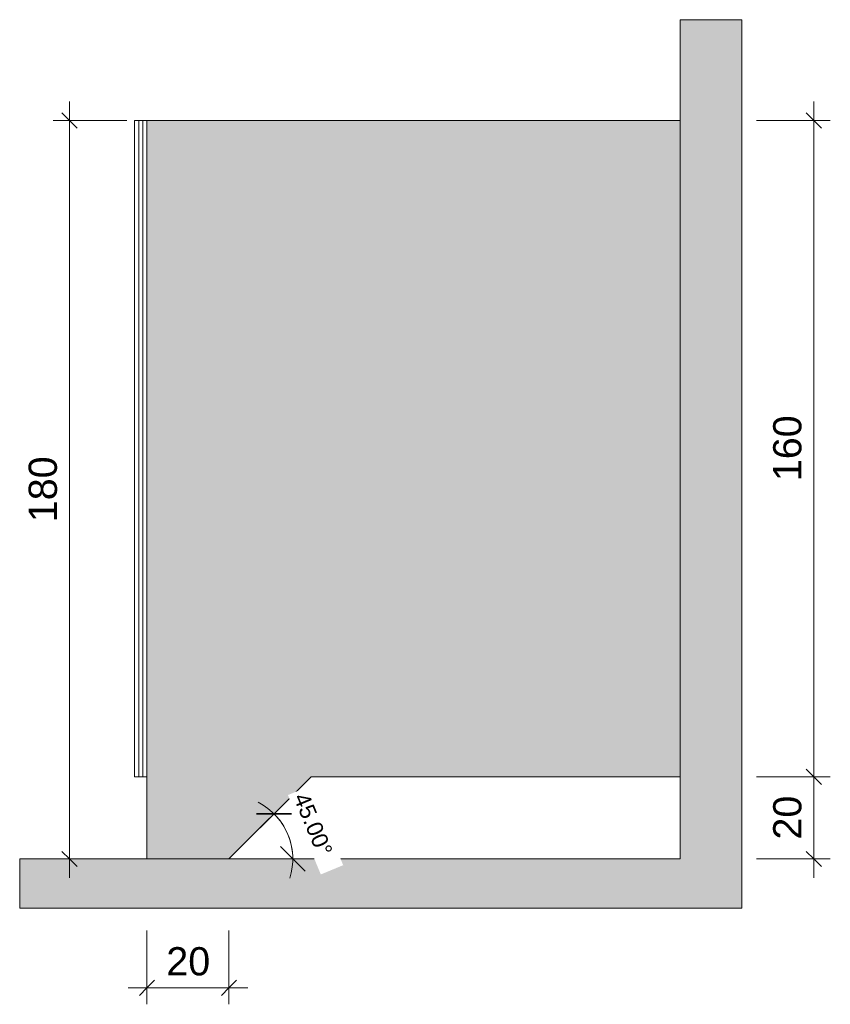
# Model space of a CAD drawing. Header units: metres. Extents: x -10.1 to 50.7, y -18 to 8.5.
# Tile 109 of 109: x 48.7 to 50.7, y 1.6 to 4. Entities that reach past the tile are written whole.
import ezdxf

# ---------------------------------------------------------------- set-up
doc = ezdxf.new("R2010")
doc.units = ezdxf.units.M
for name, color, linetype, lineweight in [('A-ANNO-DIMS', 4, 'Continuous', 18), ('A-ANNO-DIMS-20', 211, 'Continuous', 9), ('A-DETL', 90, 'Continuous', 18), ('A-DETL-GENF', 92, 'Continuous', 18), ('A-DETL-THIN', 151, 'Continuous', 18)]:
    doc.layers.add(name, color=color, linetype=linetype, lineweight=lineweight)
doc.styles.add('Arial_2', font='arial.ttf', dxfattribs={"height": 0.068847})
doc.styles.add('Arial_3', font='arial.ttf', dxfattribs={"height": 0.039341})
doc.dimstyles.new('COTA_BANHOS_1__20', dxfattribs={"dimscale": 0.3048, "dimtxt": 0.07, "dimasz": 0.121391, "dimexe": 0.131234, "dimexo": 0.0625, "dimgap": 0.032808, "dimtad": 1, "dimdec": 0, "dimlfac": 100, "dimzin": 0, "dimdsep": 46, "dimtxsty": 'Arial_2', "dimblk1": 'OBLIQUE', "dimblk2": 'OBLIQUE', "dimsah": 1, "dimcen": 0.09, "dimdle": 0.150919, "dimazin": 0, "dimtfac": 1, "dimtdec": 4, "dimtix": 1, "dimtmove": 0, "dimatfit": 3, "dimfxl": 0.459318, "dimfxlon": 1, "dimtvp": 1, "dimtfill": 1, "dimtolj": 1, "dimtzin": 0, "dimarcsym": 2})
doc.dimstyles.new('Diagonal_-_2_mm_Arial_2', dxfattribs={"dimscale": 0.3048, "dimtxt": 0.04, "dimasz": 0.19685, "dimexe": 0.15748, "dimexo": 0.098425, "dimgap": 0.114829, "dimtad": 1, "dimrnd": 0.01, "dimzin": 0, "dimdsep": 46, "dimtxsty": 'Arial_3', "dimblk1": 'OBLIQUE', "dimblk2": 'OBLIQUE', "dimsah": 1, "dimcen": 0.09, "dimdle": 0.15748, "dimazin": 0, "dimtfac": 1, "dimtdec": 4, "dimtix": 1, "dimtmove": 0, "dimatfit": 3, "dimfxl": 1, "dimtvp": 1, "dimtfill": 1, "dimtolj": 1, "dimtzin": 0, "dimarcsym": 2})

# ---------------------------------------------------------------- blocks, each defined once
blk = doc.blocks.new('DIMBLOCK111-Detalhe divisória Box')
at = {"layer": 'A-ANNO-DIMS-20'}
for p, q in [((50.6233, 3.8148), (50.6233, 2.1688)), ((50.4833, 3.7688), (50.6633, 3.7688)), ((50.6233, 3.7688), (50.4833, 3.7688)), ((50.4833, 2.1688), (50.6633, 2.1688)), ((50.6233, 2.1688), (50.4833, 2.1688))]:
    blk.add_line(p, q, dxfattribs=at)
at = {"layer": 'A-ANNO-DIMS-20', "lineweight": 25}
for p, q in [((50.6233, 3.7688), (50.6048, 3.7873)), ((50.6233, 3.7688), (50.6418, 3.7503)), ((50.6233, 2.1688), (50.6048, 2.1873)), ((50.6233, 2.1688), (50.6418, 2.1503))]:
    blk.add_line(p, q, dxfattribs=at)
at = {"layer": 'A-ANNO-DIMS-20', "color": 0, "insert": (50.524, 2.8896), "char_height": 0.06885, "width": 0.189969, "attachment_point": 1, "rotation": 90, "line_spacing_factor": 0.938532, "style": 'Arial_2', "bg_fill": 3, "box_fill_scale": 1.25, "bg_fill_color": 0, "bg_fill_transparency": 0}
blk.add_mtext('160', dxfattribs=at)
blk = doc.blocks.new('_Oblique')
at = {"color": 0, "linetype": 'ByBlock', "lineweight": -2}
blk.add_line((-0.5, -0.5), (0.5, 0.5), dxfattribs=at)
blk = doc.blocks.new('DIMBLOCK112-Detalhe divisória Box')
at = {"layer": 'A-ANNO-DIMS-20', "lineweight": 25}
for p, q in [((50.6233, 2.1688), (50.6048, 2.1873)), ((50.6233, 2.1688), (50.6418, 2.1503)), ((50.6233, 1.9688), (50.6048, 1.9873)), ((50.6233, 1.9688), (50.6418, 1.9503))]:
    blk.add_line(p, q, dxfattribs=at)
at = {"layer": 'A-ANNO-DIMS-20'}
for p, q in [((50.4833, 2.1688), (50.6633, 2.1688)), ((50.6233, 2.1688), (50.4833, 2.1688)), ((50.6233, 2.1688), (50.6233, 1.9228)), ((50.4833, 1.9688), (50.6633, 1.9688)), ((50.6233, 1.9688), (50.4833, 1.9688))]:
    blk.add_line(p, q, dxfattribs=at)
at = {"layer": 'A-ANNO-DIMS-20', "color": 0, "insert": (50.524, 2.016), "char_height": 0.06885, "width": 0.126646, "attachment_point": 1, "rotation": 90, "line_spacing_factor": 0.938532, "style": 'Arial_2', "bg_fill": 3, "box_fill_scale": 1.25, "bg_fill_color": 0, "bg_fill_transparency": 0}
blk.add_mtext('20', dxfattribs=at)
blk = doc.blocks.new('DIMBLOCK113-Detalhe divisória Box')
at = {"layer": 'A-ANNO-DIMS-20'}
for p, q in [((48.809, 3.8148), (48.809, 1.9228)), ((48.949, 3.7688), (48.769, 3.7688)), ((48.809, 3.7688), (48.949, 3.7688)), ((48.949, 1.9688), (48.769, 1.9688)), ((48.809, 1.9688), (48.949, 1.9688))]:
    blk.add_line(p, q, dxfattribs=at)
at = {"layer": 'A-ANNO-DIMS-20', "lineweight": 25}
for p, q in [((48.809, 3.7688), (48.7905, 3.7873)), ((48.809, 3.7688), (48.8275, 3.7503)), ((48.809, 1.9688), (48.7905, 1.9873)), ((48.809, 1.9688), (48.8275, 1.9503))]:
    blk.add_line(p, q, dxfattribs=at)
at = {"layer": 'A-ANNO-DIMS-20', "color": 0, "insert": (48.7097, 2.7896), "char_height": 0.06885, "width": 0.189969, "attachment_point": 1, "rotation": 90, "line_spacing_factor": 0.938532, "style": 'Arial_2', "bg_fill": 3, "box_fill_scale": 1.25, "bg_fill_color": 0, "bg_fill_transparency": 0}
blk.add_mtext('180', dxfattribs=at)
blk = doc.blocks.new('DIMBLOCK114-Detalhe divisória Box')
at = {"layer": 'A-ANNO-DIMS-20'}
for p, q in [((48.9979, 1.7944), (48.9979, 1.6144)), ((48.9979, 1.6544), (48.9979, 1.7944)), ((49.1979, 1.7944), (49.1979, 1.6144)), ((49.1979, 1.6544), (49.1979, 1.7944)), ((48.9519, 1.6544), (49.2439, 1.6544))]:
    blk.add_line(p, q, dxfattribs=at)
at = {"layer": 'A-ANNO-DIMS-20', "lineweight": 25}
for p, q in [((48.9979, 1.6544), (49.0164, 1.6729)), ((49.1979, 1.6544), (49.2164, 1.6729)), ((48.9979, 1.6544), (48.9794, 1.6359)), ((49.1979, 1.6544), (49.1794, 1.6359))]:
    blk.add_line(p, q, dxfattribs=at)
at = {"layer": 'A-ANNO-DIMS-20', "color": 0, "insert": (49.0451, 1.7537), "char_height": 0.06885, "width": 0.126646, "attachment_point": 1, "line_spacing_factor": 0.938532, "style": 'Arial_2', "bg_fill": 3, "box_fill_scale": 1.25, "bg_fill_color": 0, "bg_fill_transparency": 0}
blk.add_mtext('20', dxfattribs=at)
blk = doc.blocks.new('DIMBLOCK115-Detalhe divisória Box')
at = {"layer": 'A-ANNO-DIMS-20'}
for p, q in [((49.3078, 2.0786), (49.3544, 2.1253)), ((49.3078, 2.0786), (49.2738, 2.0447)), ((49.3533, 1.9688), (49.3053, 1.9688)), ((49.3533, 1.9688), (49.3533, 1.9688)), ((49.3533, 1.9688), (49.4193, 1.9688))]:
    blk.add_line(p, q, dxfattribs=at)
at = {"layer": 'A-ANNO-DIMS-20', "lineweight": 35}
for p, q in [((49.3078, 2.0786), (49.2653, 2.0786)), ((49.3078, 2.0786), (49.3502, 2.0786)), ((49.3533, 1.9688), (49.3233, 1.9988)), ((49.3533, 1.9688), (49.3833, 1.9388))]:
    blk.add_line(p, q, dxfattribs=at)
at = {"layer": 'A-ANNO-DIMS-20'}
for start, end in [(342.297, 62.703), (0, 45)]:
    blk.add_arc((49.1979, 1.9688), 0.1554, start, end, dxfattribs=at)
at = {"layer": 'A-ANNO-DIMS-20', "color": 0, "insert": (49.3907, 2.1342), "char_height": 0.03934, "width": 0.189785, "attachment_point": 1, "rotation": 292.5, "line_spacing_factor": 0.938532, "style": 'Arial_3', "bg_fill": 3, "box_fill_scale": 1.25, "bg_fill_color": 0, "bg_fill_transparency": 0}
blk.add_mtext('45.00°', dxfattribs=at)

msp = doc.modelspace()

# ---------------------------------------------------------------- hatches: boundary and pattern name
at = {"layer": 'A-DETL-GENF'}
for color, points in [(7, [(48.9979, 1.8488), (50.4478, 1.8488), (50.4478, 4.0145), (50.2978, 4.0145), (50.2978, 1.9688), (48.6878, 1.9688), (48.6878, 1.8488)]), (90, [(48.9979, 1.9688), (49.1979, 1.9688), (49.3979, 2.1688), (50.2978, 2.1688), (50.2978, 3.7688), (48.9979, 3.7688), (48.9979, 2.1688)])]:
    msp.add_hatch(color=color, dxfattribs=at).paths.add_polyline_path(points, flags=0)

# ---------------------------------------------------------------- linework, layer by layer
at = {"layer": 'A-DETL'}
for p, q in [((50.2978, 3.7688), (48.9678, 3.7688)), ((48.9678, 3.7688), (48.9678, 2.1688)), ((48.9778, 3.7688), (48.9778, 2.1688)), ((48.9878, 3.7688), (48.9878, 2.1688)), ((48.9979, 3.7688), (48.9979, 2.1688)), ((48.9979, 2.1688), (48.9678, 2.1688)), ((49.1979, 1.9688), (49.3979, 2.1688)), ((49.3979, 2.1688), (50.2978, 2.1688))]:
    msp.add_line(p, q, dxfattribs=at)
at = {"layer": 'A-DETL-THIN'}
for p, q in [((50.4478, 4.0145), (50.2978, 4.0145)), ((50.2978, 4.0145), (50.2978, 3.7688)), ((50.4478, 1.8488), (50.4478, 4.0145)), ((48.9979, 3.7688), (48.9979, 1.9688)), ((50.2978, 3.7688), (48.9979, 3.7688)), ((50.2978, 2.1688), (50.2978, 3.7688)), ((49.1979, 1.9688), (49.3979, 2.1688)), ((49.3979, 2.1688), (50.2978, 2.1688)), ((50.2978, 2.1688), (50.2978, 1.9688)), ((48.9979, 1.9688), (48.6878, 1.9688)), ((48.6878, 1.9688), (48.6878, 1.8488)), ((48.9979, 1.9688), (49.1979, 1.9688)), ((50.2978, 1.9688), (49.1979, 1.9688)), ((48.6878, 1.8488), (50.4478, 1.8488))]:
    msp.add_line(p, q, dxfattribs=at)

# ---------------------------------------------------------------- dimensions: what is measured, and where the dimension line sits
at = {"layer": 'A-ANNO-DIMS', "lineweight": 9}
dim = msp.add_linear_dim(base=(50.6233, 2.1688), p1=(50.4833, 3.7688), p2=(50.4833, 2.1688), angle=90, dimstyle='COTA_BANHOS_1__20', override={"dimpost": '<>', "dimfxl": 1.6}, dxfattribs=at)
dim.commit()
dim.dimension.update_dxf_attribs({"geometry": 'DIMBLOCK111-Detalhe divisória Box', "text_midpoint": (50.5781, 2.9688)})
dim = msp.add_linear_dim(base=(49.1979, 1.6544), p1=(48.9979, 1.7944), p2=(49.1979, 1.7944), dimstyle='COTA_BANHOS_1__20', override={"dimpost": '<>', "dimfxl": 0.2}, dxfattribs=at)
dim.commit()
dim.dimension.update_dxf_attribs({"geometry": 'DIMBLOCK114-Detalhe divisória Box', "text_midpoint": (49.0979, 1.6996)})

# ---------------------------------------------------------------- next in the draw order: dimensions: what is measured, and where the dimension line sits
for base, p1, p2, override, picture, middle in [((48.809, 1.9688), (48.949, 3.7688), (48.949, 1.9688), {"dimpost": '<>', "dimfxl": 1.8}, 'DIMBLOCK113-Detalhe divisória Box', (48.7638, 2.8688)), ((50.6233, 1.9688), (50.4833, 2.1688), (50.4833, 1.9688), {"dimpost": '<>', "dimfxl": 0.2}, 'DIMBLOCK112-Detalhe divisória Box', (50.5781, 2.0688))]:
    dim = msp.add_linear_dim(base=base, p1=p1, p2=p2, angle=90, dimstyle='COTA_BANHOS_1__20', override=override, dxfattribs=at)
    dim.commit()
    dim.dimension.update_dxf_attribs({"geometry": picture, "text_midpoint": middle})
dim = msp.add_angular_dim_3p(base=(49.348, 2.009), center=(49.1979, 1.9688), p1=(49.4493, 1.9688), p2=(49.3756, 2.1465), dimstyle='Diagonal_-_2_mm_Arial_2', override={"dimpost": '<>', "dimfxl": 0.192376}, dxfattribs=at)
dim.commit()
dim.dimension.update_dxf_attribs({"geometry": 'DIMBLOCK115-Detalhe divisória Box', "text_midpoint": (49.3923, 2.0493)})

doc.saveas('drawing.dxf')
